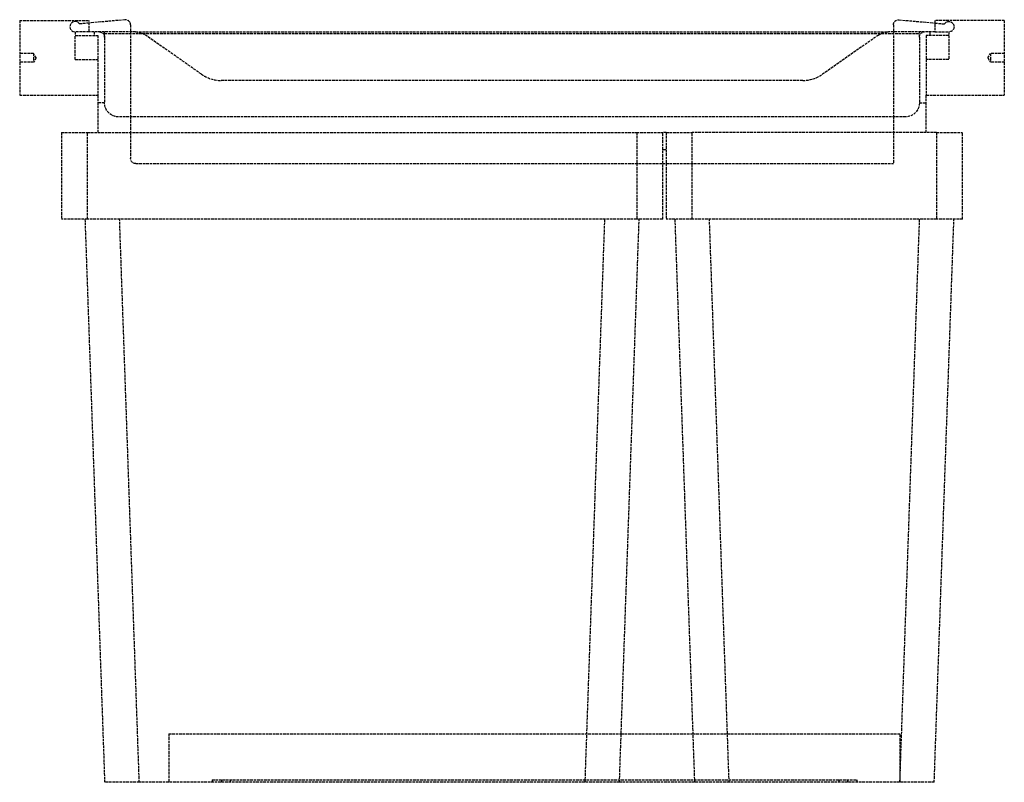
# Model space of a CAD drawing. Header units: millimetres. Extents: x -284 to 284, y 0 to 440.
import ezdxf

# ---------------------------------------------------------------- set-up
doc = ezdxf.new("R2010")
doc.units = ezdxf.units.MM
doc.header["$LTSCALE"] = 10
doc.linetypes.add('ALLCAD_Strich', pattern=[0.2, 0.15, -0.05])
doc.layers.add('BESCH_KONT_sich_schn_ansi_2d', color=40, linetype='Continuous')

msp = doc.modelspace()

# ---------------------------------------------------------------- linework, layer by layer
at = {"layer": 'BESCH_KONT_sich_schn_ansi_2d', "linetype": 'ALLCAD_Strich', "extrusion": (0, 1, -2.22045e-16)}
for p, q in [((-284, 439.5), (-244, 439.5)), ((-284, 439.5), (-284, 396.5)), ((-244, 438.13), (-249.48, 437.63)), ((-223.27, 439.99), (-244, 438.13)), ((-244, 433), (-244, 439.5)), ((223.27, 439.99), (244, 438.13)), ((284, 439.5), (244, 439.5)), ((244, 439.5), (244, 433)), ((244, 438.13), (249.48, 437.63)), ((284, 439.5), (284, 396.5)), ((-252, 433), (-252, 431)), ((-244, 433), (-252, 433)), ((-217.15, 433), (-244, 433)), ((-241, 433), (-241, 431)), ((-235, 430), (-235, 433)), ((-235, 432), (235, 432)), ((-220, 437), (-220, 433)), ((-220, 433), (-220, 384)), ((-217.15, 433), (217.15, 433)), ((244, 433), (217.15, 433)), ((220, 437), (220, 433)), ((220, 433), (220, 384)), ((235, 430), (235, 433)), ((241, 433), (241, 431)), ((244, 433), (252, 433)), ((252, 433), (252, 431)), ((-252, 417), (-252, 431)), ((-252, 431), (-239, 431)), ((-239, 431), (-239, 396.5)), ((-235, 430), (-235, 392)), ((-179.18, 408.62), (-211.42, 431.19)), ((211.42, 431.19), (179.18, 408.62)), ((235, 430), (235, 392)), ((239, 431), (239, 396.5)), ((252, 431), (239, 431)), ((252, 431), (252, 417)), ((-276, 420.5), (-284, 420.5)), ((-276, 420.5), (-276, 418)), ((-274.5, 418), (-276, 420.5)), ((274.5, 418), (276, 420.5)), ((276, 420.5), (276, 418)), ((284, 420.5), (276, 420.5)), ((-276, 415.5), (-284, 415.5)), ((-276, 418), (-276, 415.5)), ((-274.5, 418), (-276, 415.5)), ((-252, 417), (-239, 417)), ((252, 417), (239, 417)), ((274.5, 418), (276, 415.5)), ((276, 418), (276, 415.5)), ((284, 415.5), (276, 415.5)), ((167.71, 405), (-167.71, 405)), ((-284, 396.5), (-239, 396.5)), ((-276.51, 396.51), (-276.51, 396.51)), ((-276.51, 396.5), (-276.51, 396.51)), ((-276.51, 396.51), (-276.51, 396.5)), ((-276.51, 396.51), (-276.51, 396.51)), ((-276.51, 396.51), (-276.51, 396.5)), ((-276.51, 396.5), (-276.51, 396.5)), ((-276.51, 396.5), (-276.51, 396.5)), ((-276.5, 396.5), (-276.5, 396.51)), ((-276.5, 396.5), (-276.5, 396.51)), ((-276.5, 396.51), (-276.5, 396.51)), ((-276.5, 396.51), (-276.5, 396.5)), ((-276.5, 396.51), (-276.5, 396.51)), ((-276.5, 396.5), (-276.5, 396.51)), ((-276.5, 396.51), (-276.5, 396.51)), ((-276.5, 396.51), (-276.5, 396.51)), ((-276.5, 396.5), (-276.5, 396.5)), ((-276.5, 396.5), (-276.5, 396.5)), ((-276.5, 396.5), (-276.5, 396.5)), ((-276.5, 396.5), (-276.5, 396.5)), ((-276.49, 396.51), (-276.49, 396.51)), ((-276.49, 396.51), (-276.49, 396.5)), ((-276.49, 396.51), (-276.49, 396.51)), ((-276.49, 396.51), (-276.49, 396.5)), ((-276.49, 396.5), (-276.49, 396.51)), ((-276.49, 396.5), (-276.49, 396.5)), ((-276.49, 396.5), (-276.49, 396.5)), ((-239, 396.5), (-239, 375)), ((-235, 392), (-239, 392)), ((235, 392), (239, 392)), ((239, 375), (239, 396.5)), ((239, 396.5), (284, 396.5)), ((227, 384), (-227, 384)), ((-220, 384), (-220, 375)), ((220, 384), (220, 375)), ((-259.92, 375), (-259.92, 325)), ((-259.92, 375), (-244.92, 375)), ((-244.92, 325), (-244.92, 375)), ((-244.92, 375), (71.92, 375)), ((-220, 375), (-220, 360)), ((71.92, 375), (71.92, 325)), ((71.92, 375), (86.92, 375)), ((86.92, 365), (86.92, 375)), ((88.92, 375), (86.92, 375)), ((88.92, 375), (103.92, 375)), ((88.92, 375), (88.92, 365)), ((103.92, 325), (103.92, 375)), ((244.92, 375), (103.92, 375)), ((220, 375), (220, 357)), ((244.92, 375), (244.92, 325)), ((244.92, 375), (259.92, 375)), ((259.92, 325), (259.92, 375)), ((86.92, 325), (86.92, 365)), ((88.92, 365), (86.92, 365)), ((88.92, 365), (88.92, 325)), ((-217, 357), (86.92, 357)), ((86.92, 357), (88.92, 357)), ((88.92, 357), (220, 357)), ((-244.92, 325), (-259.92, 325)), ((-246.35, 325), (-235, 0)), ((71.92, 325), (-244.92, 325)), ((-215.01, 0), (-226.36, 325)), ((53.36, 325), (42.01, 0)), ((62, 0), (73.35, 325)), ((86.92, 325), (71.92, 325)), ((103.92, 325), (88.92, 325)), ((93.92, 325), (105.27, 0)), ((244.92, 325), (103.92, 325)), ((125.26, 0), (113.91, 325)), ((234.93, 325), (223.58, 0)), ((243.57, 0), (254.92, 325)), ((259.92, 325), (244.92, 325)), ((-198, 28), (62.98, 28)), ((-198, 28), (-198, 0)), ((62.98, 28), (104.29, 28)), ((104.29, 28), (224, 28)), ((224, 0), (224, 28)), ((-215.01, 0), (-235, 0)), ((42.01, 0), (-215.01, 0)), ((-173, 1.5), (199, 1.5)), ((-173, 1.5), (-173, 0)), ((-167.5, 1.5), (-167.5, 0)), ((-162.5, 1.5), (-162.5, 0)), ((62, 0), (42.01, 0)), ((105.27, 0), (62, 0)), ((223.58, 0), (125.26, 0)), ((188.5, 1.5), (188.5, 0)), ((193.5, 1.5), (193.5, 0)), ((199, 1.5), (199, 0)), ((125.26, 0), (105.27, 0)), ((243.57, 0), (223.58, 0))]:
    msp.add_line(p, q, dxfattribs=at)
at = {"layer": 'BESCH_KONT_sich_schn_ansi_2d', "linetype": 'ALLCAD_Strich'}
for centre, radius, start, end in [((-252, 436), 3, 32.9871, 270), ((-223, 437), 3, 0, 95.1325), ((-167.71, 425), 20, 235, 270), ((167.71, 425), 20, 270, 305), ((-276.51, 396.51), 0.00116, 90, 180), ((-276.51, 396.51), 0.00271, 0, 90), ((-276.51, 396.5), 0.00116, 180, 270), ((-276.51, 396.5), 0.00271, 270, 0), ((-276.5, 396.51), 0.00217, 270, 360), ((-276.5, 396.51), 0.00217, 0, 90), ((-276.49, 396.51), 0.00116, 90, 180), ((-276.49, 396.51), 0.00271, 0, 90), ((-276.49, 396.5), 0.00116, 180, 270), ((-276.49, 396.5), 0.00271, 270, 0)]:
    msp.add_arc(centre, radius, start, end, dxfattribs=at)
at = {"layer": 'BESCH_KONT_sich_schn_ansi_2d', "linetype": 'ALLCAD_Strich', "extrusion": (0, -2.22045e-16, -1)}
for centre, radius, start, end in [((-223, 437), 3, 0, 95.1325), ((-252, 436), 3, 32.9871, 270), ((238, 430), 3, 90, 180), ((217.15, 423), 10, 90, 125), ((-217.15, 423), 10, 55, 90), ((-238, 430), 3, 360, 90), ((276.51, 396.51), 0.00271, 0, 90), ((276.51, 396.51), 0.00116, 90, 180), ((276.51, 396.5), 0.00271, 270, 0), ((276.51, 396.5), 0.00116, 180, 270), ((276.49, 396.51), 0.00271, 0, 90), ((276.5, 396.51), 0.00093, 90, 180), ((276.5, 396.51), 0.00093, 180, 270), ((276.49, 396.5), 0.00271, 270, 0), ((276.49, 396.51), 0.00116, 90, 180), ((276.49, 396.5), 0.00116, 180, 270), ((227, 392), 8, 270, 0), ((-227, 392), 8, 180, 270), ((217, 360), 3, 270, 0)]:
    msp.add_arc(centre, radius, start, end, dxfattribs=at)

doc.saveas('drawing.dxf')
